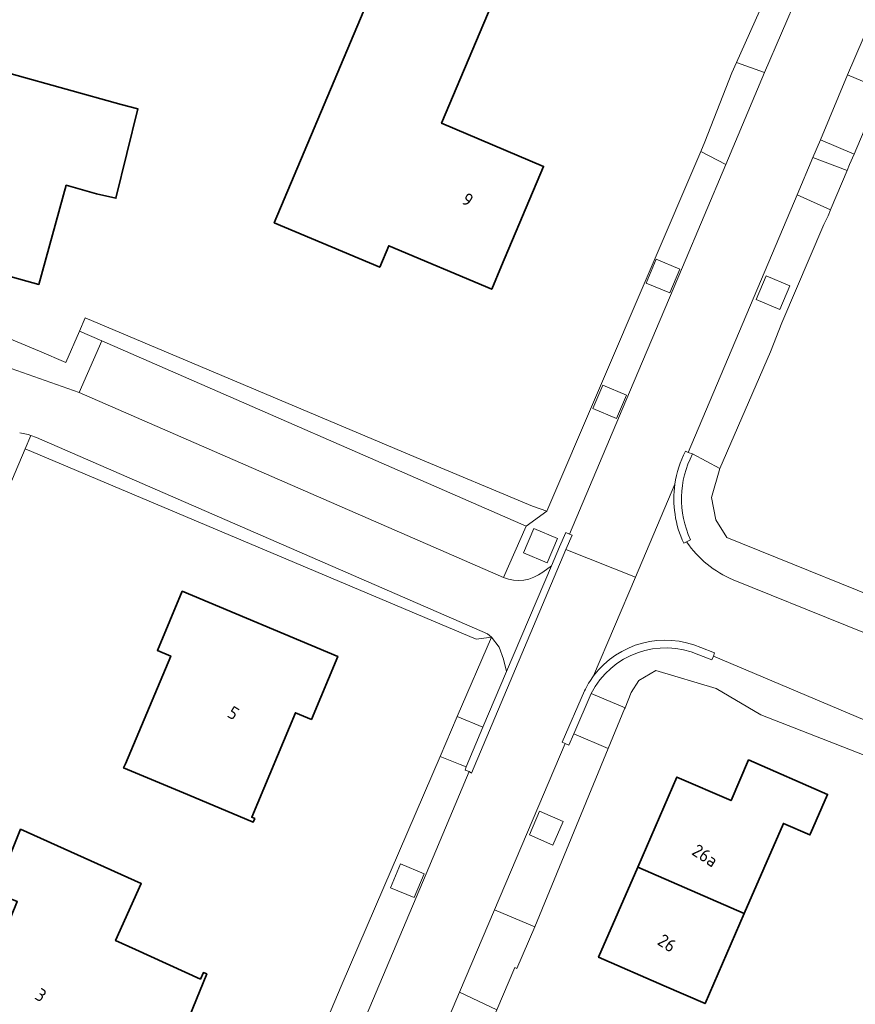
# Model space of a CAD drawing. Extents: x 184422 to 188298, y 343471 to 350189.
# Tile 126 of 256: x 186005 to 186064, y 347073 to 347142. Entities that reach past the tile are written whole.
import ezdxf
from ezdxf.enums import TextEntityAlignment as Align

# ---------------------------------------------------------------- set-up
doc = ezdxf.new("R2010")
doc.units = 0
for name, color, linetype, lineweight in [('B-WA-GR-BEPLANTING_CULTUUR_BODEMBEDEKKER-GV', 252, 'Continuous', 18), ('B-WA-OG-TERREIN_ERF-GV', 252, 'Continuous', 18), ('B-WA-VH-ONVERHARD-GV', 252, 'Continuous', 18), ('B-WA-VH-VERHARDING_ASFALT-GV', 252, 'Continuous', 18), ('B-WA-VH-VERHARDING_BETONSTRAATSTEEN-GV', 252, 'Continuous', 18), ('B-WA-VH-VERHARDING_HALFVERHARDING-GV', 252, 'Continuous', 18), ('B-WA-VH-VERHARDING_HALFVERHARDING_GRIND-GV', 252, 'Continuous', 18), ('B-WE-OG-BEBOUWING-GV', 250, 'Continuous', 35), ('B-WE-OG-BEBOUWING-T18', 10, 'Continuous', 18)]:
    doc.layers.add(name, color=color, linetype=linetype, lineweight=lineweight)
doc.styles.add('NLCS-ISO-M500-T18', font='NLCS-ISO.ttf', dxfattribs={"height": 0.9})

msp = doc.modelspace()

# ---------------------------------------------------------------- linework, layer by layer
at = {"layer": 'B-WA-GR-BEPLANTING_CULTUUR_BODEMBEDEKKER-GV', "flags": 128}
for points in [[(186049.139, 347123.062), (186050.801, 347122.37), (186051.499, 347124.044), (186049.837, 347124.737)], [(186049.139, 347123.062), (186050.801, 347122.37), (186051.499, 347124.044), (186049.837, 347124.737)], [(186049.139, 347123.062), (186050.801, 347122.37), (186051.499, 347124.044), (186049.837, 347124.737)], [(186056.846, 347121.921), (186058.502, 347121.217), (186059.209, 347122.877), (186057.552, 347123.582)], [(186056.846, 347121.921), (186058.502, 347121.217), (186059.209, 347122.877), (186057.552, 347123.582)], [(186056.846, 347121.921), (186058.502, 347121.217), (186059.209, 347122.877), (186057.552, 347123.582)], [(186045.4, 347114.278), (186047.057, 347113.576), (186047.754, 347115.222), (186046.097, 347115.924)], [(186045.4, 347114.278), (186047.057, 347113.576), (186047.754, 347115.222), (186046.097, 347115.924)], [(186045.4, 347114.278), (186047.057, 347113.576), (186047.754, 347115.222), (186046.097, 347115.924)], [(186040.541, 347104.177), (186042.197, 347103.473), (186042.918, 347105.167), (186041.261, 347105.872)], [(186040.541, 347104.177), (186042.197, 347103.473), (186042.918, 347105.167), (186041.261, 347105.872)], [(186040.541, 347104.177), (186042.197, 347103.473), (186042.918, 347105.167), (186041.261, 347105.872)], [(186040.96, 347084.413), (186042.612, 347083.696), (186043.326, 347085.343), (186041.674, 347086.059)], [(186040.96, 347084.413), (186042.612, 347083.696), (186043.326, 347085.343), (186041.674, 347086.059)], [(186040.96, 347084.413), (186042.612, 347083.696), (186043.326, 347085.343), (186041.674, 347086.059)], [(186031.227, 347080.704), (186032.888, 347080.009), (186033.586, 347081.676), (186031.925, 347082.371)], [(186031.227, 347080.704), (186032.888, 347080.009), (186033.586, 347081.676), (186031.925, 347082.371)], [(186031.227, 347080.704), (186032.888, 347080.009), (186033.586, 347081.676), (186031.925, 347082.371)]]:
    msp.add_lwpolyline(points, close=True, dxfattribs=at)
at = {"layer": 'B-WA-OG-TERREIN_ERF-GV', "flags": 128}
for points in [[(186034.77, 347147.041), (186039.377, 347145.097), (186034.804, 347134.259), (186041.958, 347131.241), (186039.01, 347124.265), (186038.32, 347122.632), (186031.104, 347125.676), (186030.469, 347124.169), (186023.074, 347127.289), (186031.915, 347148.245)], [(186034.77, 347147.041), (186039.377, 347145.097), (186034.804, 347134.259), (186041.958, 347131.241), (186039.01, 347124.265), (186038.32, 347122.632), (186031.104, 347125.676), (186030.469, 347124.169), (186023.074, 347127.289), (186031.915, 347148.245)], [(186034.77, 347147.041), (186039.377, 347145.097), (186034.804, 347134.259), (186041.958, 347131.241), (186039.01, 347124.265), (186038.32, 347122.632), (186031.104, 347125.676), (186030.469, 347124.169), (186023.074, 347127.289), (186031.915, 347148.245)], [(186011.979, 347129.009), (186010.621, 347129.325), (186008.502, 347129.913), (186006.578, 347122.974), (185998.345, 347125.257), (186001.294, 347135.942), (186001.67, 347137.302), (186004.327, 347136.566), (186004.645, 347137.713), (186012.354, 347135.576), (186013.529, 347135.271)], [(186011.979, 347129.009), (186010.621, 347129.325), (186008.502, 347129.913), (186006.578, 347122.974), (185998.345, 347125.257), (186001.294, 347135.942), (186001.67, 347137.302), (186004.327, 347136.566), (186004.645, 347137.713), (186012.354, 347135.576), (186013.529, 347135.271)], [(186011.979, 347129.009), (186010.621, 347129.325), (186008.502, 347129.913), (186006.578, 347122.974), (185998.345, 347125.257), (186001.294, 347135.942), (186001.67, 347137.302), (186004.327, 347136.566), (186004.645, 347137.713), (186012.354, 347135.576), (186013.529, 347135.271)], [(186025.686, 347092.495), (186024.56, 347092.965), (186021.501, 347085.638), (186021.713, 347085.55), (186021.609, 347085.301), (186016.995, 347087.227), (186012.522, 347089.094), (186012.647, 347089.394), (186015.829, 347096.936), (186014.892, 347097.327), (186016.63, 347101.473), (186027.528, 347096.906)], [(186025.686, 347092.495), (186024.56, 347092.965), (186021.501, 347085.638), (186021.713, 347085.55), (186021.609, 347085.301), (186016.995, 347087.227), (186012.522, 347089.094), (186012.647, 347089.394), (186015.829, 347096.936), (186014.892, 347097.327), (186016.63, 347101.473), (186027.528, 347096.906)], [(186025.686, 347092.495), (186024.56, 347092.965), (186021.501, 347085.638), (186021.713, 347085.55), (186021.609, 347085.301), (186016.995, 347087.227), (186012.522, 347089.094), (186012.647, 347089.394), (186015.829, 347096.936), (186014.892, 347097.327), (186016.63, 347101.473), (186027.528, 347096.906)], [(186056.016, 347078.896), (186053.275, 347072.588), (186050.412, 347073.832), (186045.808, 347075.833), (186048.55, 347082.142), (186051.292, 347088.451), (186055.093, 347086.804), (186056.321, 347089.653), (186061.855, 347087.239), (186060.659, 347084.496), (186060.621, 347084.409), (186058.762, 347085.214)], [(186056.016, 347078.896), (186053.275, 347072.588), (186050.412, 347073.832), (186045.808, 347075.833), (186048.55, 347082.142), (186051.292, 347088.451), (186055.093, 347086.804), (186056.321, 347089.653), (186061.855, 347087.239), (186060.659, 347084.496), (186060.621, 347084.409), (186058.762, 347085.214)], [(186056.016, 347078.896), (186053.275, 347072.588), (186050.412, 347073.832), (186045.808, 347075.833), (186048.55, 347082.142), (186051.292, 347088.451), (186055.093, 347086.804), (186056.321, 347089.653), (186061.855, 347087.239), (186060.659, 347084.496), (186060.621, 347084.409), (186058.762, 347085.214)], [(186005.071, 347079.735), (186003.489, 347080.379), (186005.294, 347084.813), (186013.761, 347080.989), (186011.958, 347076.997), (186013.353, 347076.368), (186017.91, 347074.31), (186018.115, 347074.764), (186018.347, 347074.665), (186015.661, 347068.075), (186010.818, 347070.049), (186010.135, 347068.373), (186010.255, 347068.324), (186009.399, 347066.222), (186009.278, 347066.271), (186007.312, 347061.446), (186005.312, 347062.261), (186005.229, 347062.058), (186003.025, 347062.956), (186003.108, 347063.16), (186002.182, 347063.537), (185999.003, 347064.831)], [(186005.071, 347079.735), (186003.489, 347080.379), (186005.294, 347084.813), (186013.761, 347080.989), (186011.958, 347076.997), (186013.353, 347076.368), (186017.91, 347074.31), (186018.115, 347074.764), (186018.347, 347074.665), (186015.661, 347068.075), (186010.818, 347070.049), (186010.135, 347068.373), (186010.255, 347068.324), (186009.399, 347066.222), (186009.278, 347066.271), (186007.312, 347061.446), (186005.312, 347062.261), (186005.229, 347062.058), (186003.025, 347062.956), (186003.108, 347063.16), (186002.182, 347063.537), (185999.003, 347064.831)], [(186005.071, 347079.735), (186003.489, 347080.379), (186005.294, 347084.813), (186013.761, 347080.989), (186011.958, 347076.997), (186013.353, 347076.368), (186017.91, 347074.31), (186018.115, 347074.764), (186018.347, 347074.665), (186015.661, 347068.075), (186010.818, 347070.049), (186010.135, 347068.373), (186010.255, 347068.324), (186009.399, 347066.222), (186009.278, 347066.271), (186007.312, 347061.446), (186005.312, 347062.261), (186005.229, 347062.058), (186003.025, 347062.956), (186003.108, 347063.16), (186002.182, 347063.537), (185999.003, 347064.831)]]:
    msp.add_lwpolyline(points, close=True, dxfattribs=at)
for points in [[(185952.223, 347143.497), (185949.845, 347134.756), (185962.953, 347131.071), (185988.428, 347123.877), (186000, 347120.627), (186000.81, 347120.4), (186003.762, 347119.478), (186006.62, 347118.294), (186008.466, 347117.5), (186009.427, 347119.7), (186009.818, 347120.628), (186033.027, 347110.835), (186041.179, 347107.441), (186042.182, 347107.092), (186052.976, 347132.281), (186053.264, 347132.953), (186055.151, 347137.789), (186055.475, 347138.515), (186059.606, 347147.767)], [(185952.223, 347143.497), (185949.845, 347134.756), (185962.953, 347131.071), (185988.428, 347123.877), (186000, 347120.627), (186000.81, 347120.4), (186003.762, 347119.478), (186006.62, 347118.294), (186008.466, 347117.5), (186009.427, 347119.7), (186009.818, 347120.628), (186033.027, 347110.835), (186041.179, 347107.441), (186042.182, 347107.092), (186052.976, 347132.281), (186053.264, 347132.953), (186055.151, 347137.789), (186055.475, 347138.515), (186059.606, 347147.767)], [(185952.223, 347143.497), (185949.845, 347134.756), (185962.953, 347131.071), (185988.428, 347123.877), (186000, 347120.627), (186000.81, 347120.4), (186003.762, 347119.478), (186006.62, 347118.294), (186008.466, 347117.5), (186009.427, 347119.7), (186009.818, 347120.628), (186033.027, 347110.835), (186041.179, 347107.441), (186042.182, 347107.092), (186052.976, 347132.281), (186053.264, 347132.953), (186055.151, 347137.789), (186055.475, 347138.515), (186059.606, 347147.767)], [(186065.624, 347136.621), (186063.715, 347132.105), (186063.401, 347131.361), (186063.228, 347130.952), (186062.116, 347128.321), (186062.066, 347128.203), (186061.887, 347127.778), (186061.6, 347127.176), (186058.646, 347120.275), (186057.846, 347118.25), (186054.315, 347110.067), (186053.722, 347108.05), (186054.021, 347106.485), (186054.802, 347105.245), (186068.552, 347099.675)], [(186065.624, 347136.621), (186063.715, 347132.105), (186063.401, 347131.361), (186063.228, 347130.952), (186062.116, 347128.321), (186062.066, 347128.203), (186061.887, 347127.778), (186061.6, 347127.176), (186058.646, 347120.275), (186057.846, 347118.25), (186054.315, 347110.067), (186053.722, 347108.05), (186054.021, 347106.485), (186054.802, 347105.245), (186068.552, 347099.675)], [(186065.624, 347136.621), (186063.715, 347132.105), (186063.401, 347131.361), (186063.228, 347130.952), (186062.116, 347128.321), (186062.066, 347128.203), (186061.887, 347127.778), (186061.6, 347127.176), (186058.646, 347120.275), (186057.846, 347118.25), (186054.315, 347110.067), (186053.722, 347108.05), (186054.021, 347106.485), (186054.802, 347105.245), (186068.552, 347099.675)], [(186010.07, 347031.722), (186013.366, 347039.463), (186013.852, 347040.578), (186017.055, 347048.492), (186018.193, 347051.182), (186027.833, 347073.966), (186034.699, 347089.905), (186035.903, 347092.7), (186038.302, 347098.269), (186037.218, 347098.119), (186005.628, 347111.46), (185997.638, 347092.612)], [(186010.07, 347031.722), (186013.366, 347039.463), (186013.852, 347040.578), (186017.055, 347048.492), (186018.193, 347051.182), (186027.833, 347073.966), (186034.699, 347089.905), (186035.903, 347092.7), (186038.302, 347098.269), (186037.218, 347098.119), (186005.628, 347111.46), (185997.638, 347092.612)], [(186010.07, 347031.722), (186013.366, 347039.463), (186013.852, 347040.578), (186017.055, 347048.492), (186018.193, 347051.182), (186027.833, 347073.966), (186034.699, 347089.905), (186035.903, 347092.7), (186038.302, 347098.269), (186037.218, 347098.119), (186005.628, 347111.46), (185997.638, 347092.612)], [(186091.116, 347079.567), (186057.178, 347092.815), (186054.049, 347094.663), (186049.81, 347095.932), (186048.625, 347095.229), (186048.099, 347094.377), (186047.66, 347093.309), (186047.627, 347093.23), (186046.489, 347090.464), (186046.485, 347090.455), (186041.342, 347077.956), (186040.09, 347075.046), (186039.939, 347075.113), (186038.682, 347072.144), (186035.733, 347065.367), (186035.292, 347064.353), (186033.522, 347060.383), (186031.123, 347054.789), (186029.418, 347050.83), (186028.986, 347049.794), (186026.199, 347043.332), (186025.035, 347040.588), (186020.925, 347030.705)], [(186091.116, 347079.567), (186057.178, 347092.815), (186054.049, 347094.663), (186049.81, 347095.932), (186048.625, 347095.229), (186048.099, 347094.377), (186047.66, 347093.309), (186047.627, 347093.23), (186046.489, 347090.464), (186046.485, 347090.455), (186041.342, 347077.956), (186040.09, 347075.046), (186039.939, 347075.113), (186038.682, 347072.144), (186035.733, 347065.367), (186035.292, 347064.353), (186033.522, 347060.383), (186031.123, 347054.789), (186029.418, 347050.83), (186028.986, 347049.794), (186026.199, 347043.332), (186025.035, 347040.588), (186020.925, 347030.705)], [(186091.116, 347079.567), (186057.178, 347092.815), (186054.049, 347094.663), (186049.81, 347095.932), (186048.625, 347095.229), (186048.099, 347094.377), (186047.66, 347093.309), (186047.627, 347093.23), (186046.489, 347090.464), (186046.485, 347090.455), (186041.342, 347077.956), (186040.09, 347075.046), (186039.939, 347075.113), (186038.682, 347072.144), (186035.733, 347065.367), (186035.292, 347064.353), (186033.522, 347060.383), (186031.123, 347054.789), (186029.418, 347050.83), (186028.986, 347049.794), (186026.199, 347043.332), (186025.035, 347040.588), (186020.925, 347030.705)]]:
    msp.add_lwpolyline(points, dxfattribs=at)
at = {"layer": 'B-WA-VH-ONVERHARD-GV', "flags": 128}
msp.add_lwpolyline([(186009.401, 347115.392), (186039.137, 347102.435), (186040.725, 347106.037), (186010.985, 347119.02)], close=True, dxfattribs=at)
msp.add_lwpolyline([(186009.401, 347115.392), (186039.137, 347102.435), (186040.725, 347106.037), (186010.985, 347119.02)], close=True, dxfattribs=at)
msp.add_lwpolyline([(186009.401, 347115.392), (186039.137, 347102.435), (186040.725, 347106.037), (186010.985, 347119.02)], close=True, dxfattribs=at)
at = {"layer": 'B-WA-VH-VERHARDING_ASFALT-GV', "flags": 128}
for points in [[(186059.81, 347143.358), (186057.423, 347137.815), (186054.736, 347131.376), (186051.687, 347124.181), (186047.966, 347115.412), (186043.763, 347105.483), (186043.945, 347105.397), (186043.522, 347104.394), (186048.389, 347102.455), (186051.157, 347108.984)], [(186059.81, 347143.358), (186057.423, 347137.815), (186054.736, 347131.376), (186051.687, 347124.181), (186047.966, 347115.412), (186043.763, 347105.483), (186043.945, 347105.397), (186043.522, 347104.394), (186048.389, 347102.455), (186051.157, 347108.984)], [(186059.81, 347143.358), (186057.423, 347137.815), (186054.736, 347131.376), (186051.687, 347124.181), (186047.966, 347115.412), (186043.763, 347105.483), (186043.945, 347105.397), (186043.522, 347104.394), (186048.389, 347102.455), (186051.157, 347108.984)], [(186051.896, 347111.286), (186052.095, 347111.195), (186059.717, 347129.236), (186060.822, 347131.862), (186061.359, 347133.105), (186063.262, 347137.662), (186065.525, 347142.92)], [(186051.896, 347111.286), (186052.095, 347111.195), (186059.717, 347129.236), (186060.822, 347131.862), (186061.359, 347133.105), (186063.262, 347137.662), (186065.525, 347142.92)], [(186051.896, 347111.286), (186052.095, 347111.195), (186059.717, 347129.236), (186060.822, 347131.862), (186061.359, 347133.105), (186063.262, 347137.662), (186065.525, 347142.92)], [(186051.157, 347108.984), (186048.389, 347102.455), (186045.458, 347095.541)], [(186051.157, 347108.984), (186048.389, 347102.455), (186045.458, 347095.541)], [(186051.157, 347108.984), (186048.389, 347102.455), (186045.458, 347095.541)], [(186051.972, 347104.932), (186051.778, 347104.838)], [(186051.972, 347104.932), (186051.778, 347104.838)], [(186051.972, 347104.932), (186051.778, 347104.838)], [(186045.458, 347095.541), (186048.389, 347102.455), (186043.522, 347104.394), (186036.91, 347088.74), (186036.727, 347088.844), (186033.721, 347081.682), (186026.006, 347063.43), (186020.395, 347050.211), (186019.25, 347047.467), (186015.97, 347039.743), (186015.49, 347038.577), (186012.206, 347030.783)], [(186045.458, 347095.541), (186048.389, 347102.455), (186043.522, 347104.394), (186036.91, 347088.74), (186036.727, 347088.844), (186033.721, 347081.682), (186026.006, 347063.43), (186020.395, 347050.211), (186019.25, 347047.467), (186015.97, 347039.743), (186015.49, 347038.577), (186012.206, 347030.783)], [(186045.458, 347095.541), (186048.389, 347102.455), (186043.522, 347104.394), (186036.91, 347088.74), (186036.727, 347088.844), (186033.721, 347081.682), (186026.006, 347063.43), (186020.395, 347050.211), (186019.25, 347047.467), (186015.97, 347039.743), (186015.49, 347038.577), (186012.206, 347030.783)], [(186127.931, 347072.585), (186118.488, 347076.477), (186113.761, 347078.425), (186093.409, 347086.812), (186089.548, 347088.403), (186086.729, 347089.565), (186055.233, 347102.275)], [(186127.931, 347072.585), (186118.488, 347076.477), (186113.761, 347078.425), (186093.409, 347086.812), (186089.548, 347088.403), (186086.729, 347089.565), (186055.233, 347102.275)], [(186127.931, 347072.585), (186118.488, 347076.477), (186113.761, 347078.425), (186093.409, 347086.812), (186089.548, 347088.403), (186086.729, 347089.565), (186055.233, 347102.275)], [(186052.978, 347097.529), (186053.939, 347097.156), (186053.864, 347096.938), (186084.45, 347083.981), (186100.284, 347077.447)], [(186052.978, 347097.529), (186053.939, 347097.156), (186053.864, 347096.938), (186084.45, 347083.981), (186100.284, 347077.447)], [(186052.978, 347097.529), (186053.939, 347097.156), (186053.864, 347096.938), (186084.45, 347083.981), (186100.284, 347077.447)], [(186008.546, 347008.257), (186010.997, 347014.016), (186015.81, 347025.452), (186018.455, 347031.749), (186022.608, 347041.57), (186023.759, 347044.325), (186028.641, 347055.824), (186031.002, 347061.386), (186032.708, 347065.448), (186033.113, 347066.433), (186036.06, 347073.376), (186038.511, 347079.155), (186043.454, 347090.816), (186043.26, 347090.907), (186044.816, 347094.488)], [(186008.546, 347008.257), (186010.997, 347014.016), (186015.81, 347025.452), (186018.455, 347031.749), (186022.608, 347041.57), (186023.759, 347044.325), (186028.641, 347055.824), (186031.002, 347061.386), (186032.708, 347065.448), (186033.113, 347066.433), (186036.06, 347073.376), (186038.511, 347079.155), (186043.454, 347090.816), (186043.26, 347090.907), (186044.816, 347094.488)], [(186008.546, 347008.257), (186010.997, 347014.016), (186015.81, 347025.452), (186018.455, 347031.749), (186022.608, 347041.57), (186023.759, 347044.325), (186028.641, 347055.824), (186031.002, 347061.386), (186032.708, 347065.448), (186033.113, 347066.433), (186036.06, 347073.376), (186038.511, 347079.155), (186043.454, 347090.816), (186043.26, 347090.907), (186044.816, 347094.488)]]:
    msp.add_lwpolyline(points, dxfattribs=at)
at = {"layer": 'B-WA-VH-VERHARDING_ASFALT-GV'}
for points in [[(186051.157, 347108.984, -0.083058), (186051.896, 347111.286)], [(186051.157, 347108.984, -0.083058), (186051.896, 347111.286)], [(186051.157, 347108.984, -0.083058), (186051.896, 347111.286)], [(186051.778, 347104.838, -0.146719), (186051.157, 347108.984)], [(186051.778, 347104.838, -0.146719), (186051.157, 347108.984)], [(186051.778, 347104.838, -0.146719), (186051.157, 347108.984)], [(186055.233, 347102.275, -0.139569), (186051.972, 347104.932)], [(186055.233, 347102.275, -0.139569), (186051.972, 347104.932)], [(186055.233, 347102.275, -0.139569), (186051.972, 347104.932)], [(186045.458, 347095.541, -0.346534), (186052.978, 347097.529)], [(186045.458, 347095.541, -0.346534), (186052.978, 347097.529)], [(186045.458, 347095.541, -0.346534), (186052.978, 347097.529)], [(186044.816, 347094.488, -0.049086), (186045.458, 347095.541)], [(186044.816, 347094.488, -0.049086), (186045.458, 347095.541)], [(186044.816, 347094.488, -0.049086), (186045.458, 347095.541)]]:
    msp.add_lwpolyline(points, format="xyb", dxfattribs=at)
at = {"layer": 'B-WA-VH-VERHARDING_BETONSTRAATSTEEN-GV', "flags": 128}
for points in [[(186039.137, 347102.435), (186009.401, 347115.392), (186003.038, 347117.649), (185909.881, 347144.514)], [(186039.137, 347102.435), (186009.401, 347115.392), (186003.038, 347117.649), (185909.881, 347144.514)], [(186039.137, 347102.435), (186009.401, 347115.392), (186003.038, 347117.649), (185909.881, 347144.514)], [(186005.239, 347112.581), (186005.838, 347112.451), (186006.019, 347112.383), (186006.413, 347112.236), (186038.028, 347098.495), (186038.168, 347098.386), (186038.302, 347098.269), (186038.852, 347097.558), (186039.151, 347096.711), (186039.343, 347095.857), (186042.497, 347103.247), (186041.911, 347102.822)], [(186005.239, 347112.581), (186005.838, 347112.451), (186006.019, 347112.383), (186006.413, 347112.236), (186038.028, 347098.495), (186038.168, 347098.386), (186038.302, 347098.269), (186038.852, 347097.558), (186039.151, 347096.711), (186039.343, 347095.857), (186042.497, 347103.247), (186041.911, 347102.822)], [(186005.239, 347112.581), (186005.838, 347112.451), (186006.019, 347112.383), (186006.413, 347112.236), (186038.028, 347098.495), (186038.168, 347098.386), (186038.302, 347098.269), (186038.852, 347097.558), (186039.151, 347096.711), (186039.343, 347095.857), (186042.497, 347103.247), (186041.911, 347102.822)], [(186052.39, 347111.091), (186052.095, 347111.195), (186051.896, 347111.286)], [(186052.39, 347111.091), (186052.095, 347111.195), (186051.896, 347111.286)], [(186052.39, 347111.091), (186052.095, 347111.195), (186051.896, 347111.286)], [(186051.778, 347104.838), (186051.972, 347104.932), (186052.247, 347105.087)], [(186051.778, 347104.838), (186051.972, 347104.932), (186052.247, 347105.087)], [(186051.778, 347104.838), (186051.972, 347104.932), (186052.247, 347105.087)], [(186052.842, 347097.026), (186053.749, 347096.662), (186053.864, 347096.938), (186053.939, 347097.156), (186052.978, 347097.529)], [(186052.842, 347097.026), (186053.749, 347096.662), (186053.864, 347096.938), (186053.939, 347097.156), (186052.978, 347097.529)], [(186052.842, 347097.026), (186053.749, 347096.662), (186053.864, 347096.938), (186053.939, 347097.156), (186052.978, 347097.529)], [(186044.816, 347094.488), (186043.26, 347090.907), (186043.454, 347090.816), (186043.727, 347090.69), (186044.084, 347091.492), (186045.294, 347094.311)], [(186044.816, 347094.488), (186043.26, 347090.907), (186043.454, 347090.816), (186043.727, 347090.69), (186044.084, 347091.492), (186045.294, 347094.311)], [(186044.816, 347094.488), (186043.26, 347090.907), (186043.454, 347090.816), (186043.727, 347090.69), (186044.084, 347091.492), (186045.294, 347094.311)]]:
    msp.add_lwpolyline(points, dxfattribs=at)
for points in [[(186010.985, 347119.02), (186009.427, 347119.7), (186008.466, 347117.5), (186006.62, 347118.294), (186003.762, 347119.478), (186000.81, 347120.4), (186000, 347120.627), (185988.428, 347123.877), (185962.953, 347131.071), (185949.845, 347134.756), (185936.17, 347138.599), (185934.681, 347139.018), (185909.881, 347144.514), (186003.038, 347117.649), (186009.401, 347115.392)], [(186010.985, 347119.02), (186009.427, 347119.7), (186008.466, 347117.5), (186006.62, 347118.294), (186003.762, 347119.478), (186000.81, 347120.4), (186000, 347120.627), (185988.428, 347123.877), (185962.953, 347131.071), (185949.845, 347134.756), (185936.17, 347138.599), (185934.681, 347139.018), (185909.881, 347144.514), (186003.038, 347117.649), (186009.401, 347115.392)], [(186010.985, 347119.02), (186009.427, 347119.7), (186008.466, 347117.5), (186006.62, 347118.294), (186003.762, 347119.478), (186000.81, 347120.4), (186000, 347120.627), (185988.428, 347123.877), (185962.953, 347131.071), (185949.845, 347134.756), (185936.17, 347138.599), (185934.681, 347139.018), (185909.881, 347144.514), (186003.038, 347117.649), (186009.401, 347115.392)], [(186057.423, 347137.815), (186055.475, 347138.515), (186055.151, 347137.789), (186053.264, 347132.953), (186052.976, 347132.281), (186054.736, 347131.376)], [(186057.423, 347137.815), (186055.475, 347138.515), (186055.151, 347137.789), (186053.264, 347132.953), (186052.976, 347132.281), (186054.736, 347131.376)], [(186057.423, 347137.815), (186055.475, 347138.515), (186055.151, 347137.789), (186053.264, 347132.953), (186052.976, 347132.281), (186054.736, 347131.376)], [(186065.635, 347136.646), (186063.262, 347137.662), (186061.359, 347133.105), (186063.715, 347132.105), (186065.624, 347136.621)], [(186065.635, 347136.646), (186063.262, 347137.662), (186061.359, 347133.105), (186063.715, 347132.105), (186065.624, 347136.621)], [(186065.635, 347136.646), (186063.262, 347137.662), (186061.359, 347133.105), (186063.715, 347132.105), (186065.624, 347136.621)], [(186059.717, 347129.236), (186062.066, 347128.203), (186062.116, 347128.321), (186063.228, 347130.952), (186060.822, 347131.862)], [(186059.717, 347129.236), (186062.066, 347128.203), (186062.116, 347128.321), (186063.228, 347130.952), (186060.822, 347131.862)], [(186059.717, 347129.236), (186062.066, 347128.203), (186062.116, 347128.321), (186063.228, 347130.952), (186060.822, 347131.862)], [(186043.522, 347104.394), (186043.945, 347105.397), (186043.763, 347105.483), (186043.501, 347105.587), (186043.066, 347104.59), (186042.497, 347103.247), (186039.343, 347095.857), (186037.693, 347091.942), (186036.526, 347089.171), (186036.455, 347088.95), (186036.727, 347088.844), (186036.91, 347088.74)], [(186043.522, 347104.394), (186043.945, 347105.397), (186043.763, 347105.483), (186043.501, 347105.587), (186043.066, 347104.59), (186042.497, 347103.247), (186039.343, 347095.857), (186037.693, 347091.942), (186036.526, 347089.171), (186036.455, 347088.95), (186036.727, 347088.844), (186036.91, 347088.74)], [(186043.522, 347104.394), (186043.945, 347105.397), (186043.763, 347105.483), (186043.501, 347105.587), (186043.066, 347104.59), (186042.497, 347103.247), (186039.343, 347095.857), (186037.693, 347091.942), (186036.526, 347089.171), (186036.455, 347088.95), (186036.727, 347088.844), (186036.91, 347088.74)], [(186047.66, 347093.309), (186045.294, 347094.311), (186044.084, 347091.492), (186046.489, 347090.464), (186047.627, 347093.23)], [(186047.66, 347093.309), (186045.294, 347094.311), (186044.084, 347091.492), (186046.489, 347090.464), (186047.627, 347093.23)], [(186047.66, 347093.309), (186045.294, 347094.311), (186044.084, 347091.492), (186046.489, 347090.464), (186047.627, 347093.23)], [(186037.693, 347091.942), (186035.903, 347092.7), (186034.699, 347089.905), (186036.096, 347089.342), (186036.526, 347089.171)], [(186037.693, 347091.942), (186035.903, 347092.7), (186034.699, 347089.905), (186036.096, 347089.342), (186036.526, 347089.171)], [(186037.693, 347091.942), (186035.903, 347092.7), (186034.699, 347089.905), (186036.096, 347089.342), (186036.526, 347089.171)], [(186041.342, 347077.956), (186038.511, 347079.155), (186036.06, 347073.376), (186038.682, 347072.144), (186039.939, 347075.113), (186040.09, 347075.046)], [(186041.342, 347077.956), (186038.511, 347079.155), (186036.06, 347073.376), (186038.682, 347072.144), (186039.939, 347075.113), (186040.09, 347075.046)], [(186041.342, 347077.956), (186038.511, 347079.155), (186036.06, 347073.376), (186038.682, 347072.144), (186039.939, 347075.113), (186040.09, 347075.046)]]:
    msp.add_lwpolyline(points, close=True, dxfattribs=at)
at = {"layer": 'B-WA-VH-VERHARDING_BETONSTRAATSTEEN-GV'}
for points in [[(186051.896, 347111.286, 0.083058), (186051.157, 347108.984)], [(186051.896, 347111.286, 0.083058), (186051.157, 347108.984)], [(186051.896, 347111.286, 0.083058), (186051.157, 347108.984)], [(186052.247, 347105.087, -0.234013), (186052.39, 347111.091)], [(186052.247, 347105.087, -0.234013), (186052.39, 347111.091)], [(186052.247, 347105.087, -0.234013), (186052.39, 347111.091)], [(186051.157, 347108.984, 0.146719), (186051.778, 347104.838)], [(186051.157, 347108.984, 0.146719), (186051.778, 347104.838)], [(186051.157, 347108.984, 0.146719), (186051.778, 347104.838)], [(186041.911, 347102.822, -0.266348), (186039.137, 347102.435)], [(186041.911, 347102.822, -0.266348), (186039.137, 347102.435)], [(186041.911, 347102.822, -0.266348), (186039.137, 347102.435)], [(186052.978, 347097.529, 0.346534), (186045.458, 347095.541)], [(186052.978, 347097.529, 0.346534), (186045.458, 347095.541)], [(186052.978, 347097.529, 0.346534), (186045.458, 347095.541)], [(186045.294, 347094.311, -0.396505), (186052.842, 347097.026)], [(186045.294, 347094.311, -0.396505), (186052.842, 347097.026)], [(186045.294, 347094.311, -0.396505), (186052.842, 347097.026)], [(186045.458, 347095.541, 0.049086), (186044.816, 347094.488)], [(186045.458, 347095.541, 0.049086), (186044.816, 347094.488)], [(186045.458, 347095.541, 0.049086), (186044.816, 347094.488)]]:
    msp.add_lwpolyline(points, format="xyb", dxfattribs=at)
at = {"layer": 'B-WA-VH-VERHARDING_HALFVERHARDING-GV', "flags": 128}
msp.add_lwpolyline([(186070.191, 347162.104), (186068.13, 347163.411), (186064.684, 347158.376), (186060.716, 347150.782), (186059.203, 347147.886), (186059.606, 347147.767), (186055.475, 347138.515), (186057.423, 347137.815), (186059.81, 347143.358)], dxfattribs=at)
msp.add_lwpolyline([(186070.191, 347162.104), (186068.13, 347163.411), (186064.684, 347158.376), (186060.716, 347150.782), (186059.203, 347147.886), (186059.606, 347147.767), (186055.475, 347138.515), (186057.423, 347137.815), (186059.81, 347143.358)], dxfattribs=at)
msp.add_lwpolyline([(186070.191, 347162.104), (186068.13, 347163.411), (186064.684, 347158.376), (186060.716, 347150.782), (186059.203, 347147.886), (186059.606, 347147.767), (186055.475, 347138.515), (186057.423, 347137.815), (186059.81, 347143.358)], dxfattribs=at)
at = {"layer": 'B-WA-VH-VERHARDING_HALFVERHARDING_GRIND-GV', "flags": 128}
for points in [[(186065.525, 347142.92), (186063.262, 347137.662), (186065.635, 347136.646), (186065.854, 347137.165), (186069.752, 347146.485), (186069.756, 347146.492), (186070.575, 347147.954), (186073.23, 347152.691), (186081.194, 347164.683), (186081.329, 347164.853), (186081.349, 347164.878)], [(186065.525, 347142.92), (186063.262, 347137.662), (186065.635, 347136.646), (186065.854, 347137.165), (186069.752, 347146.485), (186069.756, 347146.492), (186070.575, 347147.954), (186073.23, 347152.691), (186081.194, 347164.683), (186081.329, 347164.853), (186081.349, 347164.878)], [(186065.525, 347142.92), (186063.262, 347137.662), (186065.635, 347136.646), (186065.854, 347137.165), (186069.752, 347146.485), (186069.756, 347146.492), (186070.575, 347147.954), (186073.23, 347152.691), (186081.194, 347164.683), (186081.329, 347164.853), (186081.349, 347164.878)], [(186047.966, 347115.412), (186051.687, 347124.181), (186054.736, 347131.376), (186052.976, 347132.281), (186042.182, 347107.092), (186040.725, 347106.037), (186039.137, 347102.435)], [(186047.966, 347115.412), (186051.687, 347124.181), (186054.736, 347131.376), (186052.976, 347132.281), (186042.182, 347107.092), (186040.725, 347106.037), (186039.137, 347102.435)], [(186047.966, 347115.412), (186051.687, 347124.181), (186054.736, 347131.376), (186052.976, 347132.281), (186042.182, 347107.092), (186040.725, 347106.037), (186039.137, 347102.435)], [(186041.911, 347102.822), (186042.497, 347103.247), (186043.066, 347104.59), (186043.501, 347105.587), (186043.763, 347105.483), (186047.966, 347115.412)], [(186041.911, 347102.822), (186042.497, 347103.247), (186043.066, 347104.59), (186043.501, 347105.587), (186043.763, 347105.483), (186047.966, 347115.412)], [(186041.911, 347102.822), (186042.497, 347103.247), (186043.066, 347104.59), (186043.501, 347105.587), (186043.763, 347105.483), (186047.966, 347115.412)], [(186003.999, 347111.674), (186001.098, 347112.747), (186000, 347108.859), (185998.585, 347103.848), (185995.59, 347093.243), (185997.638, 347092.612), (186005.628, 347111.46), (186006.019, 347112.383), (186005.838, 347112.451), (186005.239, 347112.581)], [(186003.999, 347111.674), (186001.098, 347112.747), (186000, 347108.859), (185998.585, 347103.848), (185995.59, 347093.243), (185997.638, 347092.612), (186005.628, 347111.46), (186006.019, 347112.383), (186005.838, 347112.451), (186005.239, 347112.581)], [(186003.999, 347111.674), (186001.098, 347112.747), (186000, 347108.859), (185998.585, 347103.848), (185995.59, 347093.243), (185997.638, 347092.612), (186005.628, 347111.46), (186006.019, 347112.383), (186005.838, 347112.451), (186005.239, 347112.581)], [(186054.315, 347110.067), (186052.39, 347111.091)], [(186054.315, 347110.067), (186052.39, 347111.091)], [(186054.315, 347110.067), (186052.39, 347111.091)], [(186055.233, 347102.275), (186086.729, 347089.565), (186089.548, 347088.403), (186090.453, 347090.574), (186082.972, 347093.778), (186068.552, 347099.675), (186054.802, 347105.245), (186054.021, 347106.485), (186053.722, 347108.05), (186054.315, 347110.067)], [(186055.233, 347102.275), (186086.729, 347089.565), (186089.548, 347088.403), (186090.453, 347090.574), (186082.972, 347093.778), (186068.552, 347099.675), (186054.802, 347105.245), (186054.021, 347106.485), (186053.722, 347108.05), (186054.315, 347110.067)], [(186055.233, 347102.275), (186086.729, 347089.565), (186089.548, 347088.403), (186090.453, 347090.574), (186082.972, 347093.778), (186068.552, 347099.675), (186054.802, 347105.245), (186054.021, 347106.485), (186053.722, 347108.05), (186054.315, 347110.067)], [(186052.247, 347105.087), (186051.972, 347104.932)], [(186052.247, 347105.087), (186051.972, 347104.932)], [(186052.247, 347105.087), (186051.972, 347104.932)], [(186053.864, 347096.938), (186053.749, 347096.662), (186052.842, 347097.026)], [(186053.864, 347096.938), (186053.749, 347096.662), (186052.842, 347097.026)], [(186053.864, 347096.938), (186053.749, 347096.662), (186052.842, 347097.026)], [(186045.294, 347094.311), (186047.66, 347093.309), (186048.099, 347094.377), (186048.625, 347095.229), (186049.81, 347095.932), (186054.049, 347094.663), (186057.178, 347092.815), (186091.116, 347079.567), (186098.092, 347076.758), (186100.284, 347077.447), (186084.45, 347083.981), (186053.864, 347096.938)], [(186045.294, 347094.311), (186047.66, 347093.309), (186048.099, 347094.377), (186048.625, 347095.229), (186049.81, 347095.932), (186054.049, 347094.663), (186057.178, 347092.815), (186091.116, 347079.567), (186098.092, 347076.758), (186100.284, 347077.447), (186084.45, 347083.981), (186053.864, 347096.938)], [(186045.294, 347094.311), (186047.66, 347093.309), (186048.099, 347094.377), (186048.625, 347095.229), (186049.81, 347095.932), (186054.049, 347094.663), (186057.178, 347092.815), (186091.116, 347079.567), (186098.092, 347076.758), (186100.284, 347077.447), (186084.45, 347083.981), (186053.864, 347096.938)]]:
    msp.add_lwpolyline(points, dxfattribs=at)
for points in [[(186061.359, 347133.105), (186060.822, 347131.862), (186063.228, 347130.952), (186063.401, 347131.361), (186063.715, 347132.105)], [(186061.359, 347133.105), (186060.822, 347131.862), (186063.228, 347130.952), (186063.401, 347131.361), (186063.715, 347132.105)], [(186061.359, 347133.105), (186060.822, 347131.862), (186063.228, 347130.952), (186063.401, 347131.361), (186063.715, 347132.105)], [(186062.066, 347128.203), (186059.717, 347129.236), (186052.095, 347111.195), (186052.39, 347111.091), (186054.315, 347110.067), (186057.846, 347118.25), (186058.646, 347120.275), (186061.6, 347127.176), (186061.887, 347127.778)], [(186062.066, 347128.203), (186059.717, 347129.236), (186052.095, 347111.195), (186052.39, 347111.091), (186054.315, 347110.067), (186057.846, 347118.25), (186058.646, 347120.275), (186061.6, 347127.176), (186061.887, 347127.778)], [(186062.066, 347128.203), (186059.717, 347129.236), (186052.095, 347111.195), (186052.39, 347111.091), (186054.315, 347110.067), (186057.846, 347118.25), (186058.646, 347120.275), (186061.6, 347127.176), (186061.887, 347127.778)], [(186049.139, 347123.062), (186049.837, 347124.737), (186051.499, 347124.044), (186050.801, 347122.37)], [(186049.139, 347123.062), (186049.837, 347124.737), (186051.499, 347124.044), (186050.801, 347122.37)], [(186049.139, 347123.062), (186049.837, 347124.737), (186051.499, 347124.044), (186050.801, 347122.37)], [(186059.209, 347122.877), (186058.502, 347121.217), (186056.846, 347121.921), (186057.552, 347123.582)], [(186059.209, 347122.877), (186058.502, 347121.217), (186056.846, 347121.921), (186057.552, 347123.582)], [(186059.209, 347122.877), (186058.502, 347121.217), (186056.846, 347121.921), (186057.552, 347123.582)], [(186009.427, 347119.7), (186010.985, 347119.02), (186040.725, 347106.037), (186042.182, 347107.092), (186041.179, 347107.441), (186033.027, 347110.835), (186009.818, 347120.628)], [(186009.427, 347119.7), (186010.985, 347119.02), (186040.725, 347106.037), (186042.182, 347107.092), (186041.179, 347107.441), (186033.027, 347110.835), (186009.818, 347120.628)], [(186009.427, 347119.7), (186010.985, 347119.02), (186040.725, 347106.037), (186042.182, 347107.092), (186041.179, 347107.441), (186033.027, 347110.835), (186009.818, 347120.628)], [(186045.4, 347114.278), (186046.097, 347115.924), (186047.754, 347115.222), (186047.057, 347113.576)], [(186045.4, 347114.278), (186046.097, 347115.924), (186047.754, 347115.222), (186047.057, 347113.576)], [(186045.4, 347114.278), (186046.097, 347115.924), (186047.754, 347115.222), (186047.057, 347113.576)], [(186038.302, 347098.269), (186038.168, 347098.386), (186038.028, 347098.495), (186006.413, 347112.236), (186006.019, 347112.383), (186005.628, 347111.46), (186037.218, 347098.119)], [(186038.302, 347098.269), (186038.168, 347098.386), (186038.028, 347098.495), (186006.413, 347112.236), (186006.019, 347112.383), (186005.628, 347111.46), (186037.218, 347098.119)], [(186038.302, 347098.269), (186038.168, 347098.386), (186038.028, 347098.495), (186006.413, 347112.236), (186006.019, 347112.383), (186005.628, 347111.46), (186037.218, 347098.119)], [(186042.918, 347105.167), (186042.197, 347103.473), (186040.541, 347104.177), (186041.261, 347105.872)], [(186042.918, 347105.167), (186042.197, 347103.473), (186040.541, 347104.177), (186041.261, 347105.872)], [(186042.918, 347105.167), (186042.197, 347103.473), (186040.541, 347104.177), (186041.261, 347105.872)], [(186039.343, 347095.857), (186039.151, 347096.711), (186038.852, 347097.558), (186038.302, 347098.269), (186035.903, 347092.7), (186037.693, 347091.942)], [(186039.343, 347095.857), (186039.151, 347096.711), (186038.852, 347097.558), (186038.302, 347098.269), (186035.903, 347092.7), (186037.693, 347091.942)], [(186039.343, 347095.857), (186039.151, 347096.711), (186038.852, 347097.558), (186038.302, 347098.269), (186035.903, 347092.7), (186037.693, 347091.942)], [(186046.489, 347090.464), (186044.084, 347091.492), (186043.727, 347090.69), (186043.454, 347090.816), (186038.511, 347079.155), (186041.342, 347077.956), (186046.485, 347090.455)], [(186046.489, 347090.464), (186044.084, 347091.492), (186043.727, 347090.69), (186043.454, 347090.816), (186038.511, 347079.155), (186041.342, 347077.956), (186046.485, 347090.455)], [(186046.489, 347090.464), (186044.084, 347091.492), (186043.727, 347090.69), (186043.454, 347090.816), (186038.511, 347079.155), (186041.342, 347077.956), (186046.485, 347090.455)], [(186036.727, 347088.844), (186036.455, 347088.95), (186036.526, 347089.171), (186036.096, 347089.342), (186034.699, 347089.905), (186027.833, 347073.966), (186018.193, 347051.182), (186020.395, 347050.211), (186026.006, 347063.43), (186033.721, 347081.682)], [(186036.727, 347088.844), (186036.455, 347088.95), (186036.526, 347089.171), (186036.096, 347089.342), (186034.699, 347089.905), (186027.833, 347073.966), (186018.193, 347051.182), (186020.395, 347050.211), (186026.006, 347063.43), (186033.721, 347081.682)], [(186036.727, 347088.844), (186036.455, 347088.95), (186036.526, 347089.171), (186036.096, 347089.342), (186034.699, 347089.905), (186027.833, 347073.966), (186018.193, 347051.182), (186020.395, 347050.211), (186026.006, 347063.43), (186033.721, 347081.682)], [(186043.326, 347085.343), (186042.612, 347083.696), (186040.96, 347084.413), (186041.674, 347086.059)], [(186043.326, 347085.343), (186042.612, 347083.696), (186040.96, 347084.413), (186041.674, 347086.059)], [(186043.326, 347085.343), (186042.612, 347083.696), (186040.96, 347084.413), (186041.674, 347086.059)], [(186033.586, 347081.676), (186032.888, 347080.009), (186031.227, 347080.704), (186031.925, 347082.371)], [(186033.586, 347081.676), (186032.888, 347080.009), (186031.227, 347080.704), (186031.925, 347082.371)], [(186033.586, 347081.676), (186032.888, 347080.009), (186031.227, 347080.704), (186031.925, 347082.371)], [(186038.682, 347072.144), (186036.06, 347073.376), (186033.113, 347066.433), (186035.733, 347065.367)], [(186038.682, 347072.144), (186036.06, 347073.376), (186033.113, 347066.433), (186035.733, 347065.367)], [(186038.682, 347072.144), (186036.06, 347073.376), (186033.113, 347066.433), (186035.733, 347065.367)]]:
    msp.add_lwpolyline(points, close=True, dxfattribs=at)
at = {"layer": 'B-WA-VH-VERHARDING_HALFVERHARDING_GRIND-GV'}
for points in [[(186052.39, 347111.091, 0.234013), (186052.247, 347105.087)], [(186052.39, 347111.091, 0.234013), (186052.247, 347105.087)], [(186052.39, 347111.091, 0.234013), (186052.247, 347105.087)], [(186051.972, 347104.932, 0.139569), (186055.233, 347102.275)], [(186051.972, 347104.932, 0.139569), (186055.233, 347102.275)], [(186051.972, 347104.932, 0.139569), (186055.233, 347102.275)], [(186039.137, 347102.435, 0.266348), (186041.911, 347102.822)], [(186039.137, 347102.435, 0.266348), (186041.911, 347102.822)], [(186039.137, 347102.435, 0.266348), (186041.911, 347102.822)], [(186052.842, 347097.026, 0.396505), (186045.294, 347094.311)], [(186052.842, 347097.026, 0.396505), (186045.294, 347094.311)], [(186052.842, 347097.026, 0.396505), (186045.294, 347094.311)]]:
    msp.add_lwpolyline(points, format="xyb", dxfattribs=at)
at = {"layer": 'B-WE-OG-BEBOUWING-GV', "flags": 128}
for points in [[(186031.915, 347148.245), (186023.074, 347127.289), (186030.469, 347124.169), (186031.104, 347125.676), (186038.32, 347122.632), (186039.01, 347124.265), (186041.958, 347131.241), (186034.804, 347134.259), (186039.377, 347145.097), (186034.77, 347147.041)], [(186031.915, 347148.245), (186023.074, 347127.289), (186030.469, 347124.169), (186031.104, 347125.676), (186038.32, 347122.632), (186039.01, 347124.265), (186041.958, 347131.241), (186034.804, 347134.259), (186039.377, 347145.097), (186034.77, 347147.041)], [(186031.915, 347148.245), (186023.074, 347127.289), (186030.469, 347124.169), (186031.104, 347125.676), (186038.32, 347122.632), (186039.01, 347124.265), (186041.958, 347131.241), (186034.804, 347134.259), (186039.377, 347145.097), (186034.77, 347147.041)], [(186010.621, 347129.325), (186011.979, 347129.009), (186013.529, 347135.271), (186012.354, 347135.576), (186004.645, 347137.713), (186004.327, 347136.566), (186001.67, 347137.302), (186001.294, 347135.942), (185998.345, 347125.257), (186006.578, 347122.974), (186008.502, 347129.913)], [(186010.621, 347129.325), (186011.979, 347129.009), (186013.529, 347135.271), (186012.354, 347135.576), (186004.645, 347137.713), (186004.327, 347136.566), (186001.67, 347137.302), (186001.294, 347135.942), (185998.345, 347125.257), (186006.578, 347122.974), (186008.502, 347129.913)], [(186010.621, 347129.325), (186011.979, 347129.009), (186013.529, 347135.271), (186012.354, 347135.576), (186004.645, 347137.713), (186004.327, 347136.566), (186001.67, 347137.302), (186001.294, 347135.942), (185998.345, 347125.257), (186006.578, 347122.974), (186008.502, 347129.913)], [(186025.686, 347092.495), (186027.528, 347096.906), (186016.63, 347101.473), (186014.892, 347097.327), (186015.829, 347096.936), (186012.647, 347089.394), (186012.522, 347089.094), (186016.995, 347087.227), (186021.609, 347085.301), (186021.713, 347085.55), (186021.501, 347085.638), (186024.56, 347092.965)], [(186025.686, 347092.495), (186027.528, 347096.906), (186016.63, 347101.473), (186014.892, 347097.327), (186015.829, 347096.936), (186012.647, 347089.394), (186012.522, 347089.094), (186016.995, 347087.227), (186021.609, 347085.301), (186021.713, 347085.55), (186021.501, 347085.638), (186024.56, 347092.965)], [(186025.686, 347092.495), (186027.528, 347096.906), (186016.63, 347101.473), (186014.892, 347097.327), (186015.829, 347096.936), (186012.647, 347089.394), (186012.522, 347089.094), (186016.995, 347087.227), (186021.609, 347085.301), (186021.713, 347085.55), (186021.501, 347085.638), (186024.56, 347092.965)], [(186048.55, 347082.142), (186056.016, 347078.896), (186058.762, 347085.214), (186060.621, 347084.409), (186060.659, 347084.496), (186061.855, 347087.239), (186056.321, 347089.653), (186055.093, 347086.804), (186051.292, 347088.451)], [(186048.55, 347082.142), (186056.016, 347078.896), (186058.762, 347085.214), (186060.621, 347084.409), (186060.659, 347084.496), (186061.855, 347087.239), (186056.321, 347089.653), (186055.093, 347086.804), (186051.292, 347088.451)], [(186048.55, 347082.142), (186056.016, 347078.896), (186058.762, 347085.214), (186060.621, 347084.409), (186060.659, 347084.496), (186061.855, 347087.239), (186056.321, 347089.653), (186055.093, 347086.804), (186051.292, 347088.451)], [(186005.294, 347084.813), (186003.489, 347080.379), (186005.071, 347079.735), (185999.003, 347064.831), (186002.182, 347063.537), (186003.108, 347063.16), (186003.025, 347062.956), (186005.229, 347062.058), (186005.312, 347062.261), (186007.312, 347061.446), (186009.278, 347066.271), (186009.399, 347066.222), (186010.255, 347068.324), (186010.135, 347068.373), (186010.818, 347070.049), (186015.661, 347068.075), (186018.347, 347074.665), (186018.115, 347074.764), (186017.91, 347074.31), (186013.353, 347076.368), (186011.958, 347076.997), (186013.761, 347080.989)], [(186005.294, 347084.813), (186003.489, 347080.379), (186005.071, 347079.735), (185999.003, 347064.831), (186002.182, 347063.537), (186003.108, 347063.16), (186003.025, 347062.956), (186005.229, 347062.058), (186005.312, 347062.261), (186007.312, 347061.446), (186009.278, 347066.271), (186009.399, 347066.222), (186010.255, 347068.324), (186010.135, 347068.373), (186010.818, 347070.049), (186015.661, 347068.075), (186018.347, 347074.665), (186018.115, 347074.764), (186017.91, 347074.31), (186013.353, 347076.368), (186011.958, 347076.997), (186013.761, 347080.989)], [(186005.294, 347084.813), (186003.489, 347080.379), (186005.071, 347079.735), (185999.003, 347064.831), (186002.182, 347063.537), (186003.108, 347063.16), (186003.025, 347062.956), (186005.229, 347062.058), (186005.312, 347062.261), (186007.312, 347061.446), (186009.278, 347066.271), (186009.399, 347066.222), (186010.255, 347068.324), (186010.135, 347068.373), (186010.818, 347070.049), (186015.661, 347068.075), (186018.347, 347074.665), (186018.115, 347074.764), (186017.91, 347074.31), (186013.353, 347076.368), (186011.958, 347076.997), (186013.761, 347080.989)], [(186050.412, 347073.832), (186053.275, 347072.588), (186056.016, 347078.896), (186048.55, 347082.142), (186045.808, 347075.833)], [(186050.412, 347073.832), (186053.275, 347072.588), (186056.016, 347078.896), (186048.55, 347082.142), (186045.808, 347075.833)], [(186050.412, 347073.832), (186053.275, 347072.588), (186056.016, 347078.896), (186048.55, 347082.142), (186045.808, 347075.833)]]:
    msp.add_lwpolyline(points, close=True, dxfattribs=at)

# ---------------------------------------------------------------- texts
at = {"layer": 'B-WE-OG-BEBOUWING-T18', "style": 'NLCS-ISO-M500-T18'}
for s, p in [('9', (186036.63, 347128.91)), ('9', (186036.63, 347128.91)), ('9', (186036.63, 347128.91)), ('5', (186020.216, 347092.943)), ('5', (186020.216, 347092.943)), ('5', (186020.216, 347092.943)), ('26a', (186053.268, 347082.963)), ('26a', (186053.268, 347082.963)), ('26a', (186053.268, 347082.963)), ('26', (186050.602, 347076.829)), ('26', (186050.602, 347076.829)), ('26', (186050.602, 347076.829)), ('3', (186006.722, 347073.183)), ('3', (186006.722, 347073.183)), ('3', (186006.722, 347073.183))]:
    msp.add_text(s, height=0.9, rotation=327.1, dxfattribs=at).set_placement(p, align=Align.MIDDLE)

doc.saveas('drawing.dxf')
